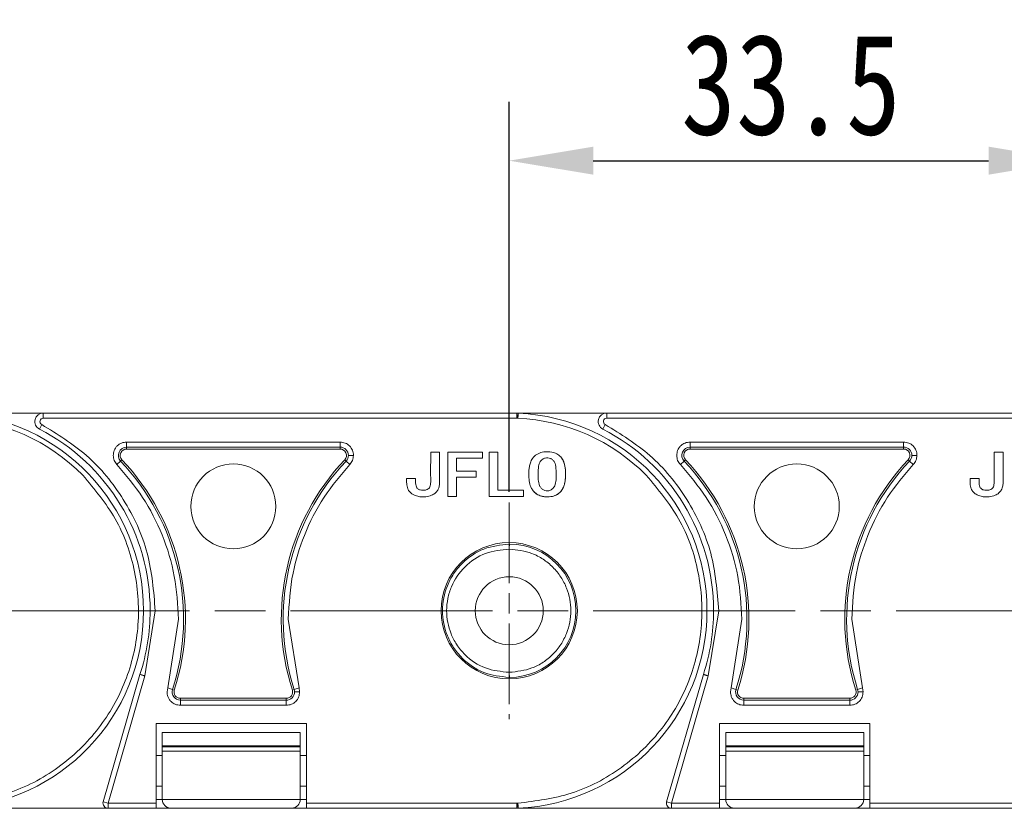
# Model space of a CAD drawing. Header units: millimetres. Extents: x 2934 to 3561, y -490 to -50.
# Tile 7 of 29: x 3169 to 3228, y -220 to -173. Entities that reach past the tile are written whole.
import ezdxf

# ---------------------------------------------------------------- set-up
doc = ezdxf.new("R2010")
doc.units = ezdxf.units.MM
doc.linetypes.add('ACAD_ISO08W100', pattern=[36, 24, -3, 6, -3])
doc.linetypes.add('CENTER', pattern=[0.6, 0.375, -0.075, 0.075, -0.075])
doc.layers.add('中心线', color=1, linetype='CENTER', lineweight=25)
doc.styles.get("Standard").update_dxf_attribs({"font": '仿宋_GB2312.ttf', "width": 0.8})
doc.dimstyles.new('副本 ISO-25.1', dxfattribs={"dimtxt": 6, "dimasz": 5, "dimexe": 3.5, "dimexo": 0.625, "dimgap": 1.5, "dimtad": 1, "dimdsep": 46, "dimtxsty": 'Standard', "dimcen": 2.5, "dimadec": 0, "dimazin": 0, "dimtfac": 1, "dimtmove": 0, "dimatfit": 3, "dimfxl": 0, "dimarcsym": 0})

# ---------------------------------------------------------------- blocks, each defined once
blk = doc.blocks.new('*D357')
at = {"color": 0, "lineweight": -2}
for p, q in [((3198.198, -201.47), (3198.198, -178.274)), ((3231.698, -201.47), (3231.698, -178.274)), ((3203.198, -181.774), (3226.698, -181.774))]:
    blk.add_line(p, q, dxfattribs=at)
at = {"color": 0, "lineweight": 9}
for points in [[(3203.198, -180.94), (3203.198, -182.607), (3198.198, -181.774)], [(3226.698, -180.94), (3226.698, -182.607), (3231.698, -181.774)]]:
    blk.add_solid(points, dxfattribs=at)
at = {"layer": 'Defpoints', "color": 0, "lineweight": 9}
for p in [(3231.698, -181.774), (3198.198, -202.095), (3231.698, -202.095)]:
    blk.add_point(p, dxfattribs=at)
at = {"color": 0, "lineweight": 9, "insert": (3214.948, -177.274), "char_height": 6, "attachment_point": 5}
blk.add_mtext('33.5', dxfattribs=at)

msp = doc.modelspace()

# ---------------------------------------------------------------- linework, layer by layer
at = {"color": 7, "linetype": 'Continuous', "lineweight": 15}
for p, q in [((3170.495, -196.787), (3165.137, -196.787)), ((3170.495, -196.787), (3170.495, -197.09)), ((3198.637, -196.787), (3170.495, -196.787)), ((3170.495, -197.09), (3198.642, -197.09)), ((3203.995, -196.787), (3198.637, -196.787)), ((3198.642, -196.808), (3198.637, -196.787)), ((3198.642, -197.09), (3198.642, -196.808)), ((3198.642, -197.09), (3198.716, -197.09)), ((3198.654, -196.787), (3198.73, -196.79)), ((3203.995, -196.787), (3203.995, -197.09)), ((3232.137, -196.787), (3203.995, -196.787)), ((3203.995, -197.09), (3232.142, -197.09)), ((3170.265, -197.735), (3170.404, -197.466)), ((3203.765, -197.735), (3203.904, -197.466)), ((3175.448, -198.508), (3188.144, -198.508)), ((3175.448, -198.508), (3175.448, -198.81)), ((3175.448, -198.81), (3188.144, -198.81)), ((3175.448, -198.81), (3175.448, -198.922)), ((3175.448, -198.922), (3188.144, -198.922)), ((3188.144, -198.508), (3188.144, -198.81)), ((3188.144, -198.922), (3188.144, -198.81)), ((3208.948, -198.508), (3221.644, -198.508)), ((3208.948, -198.508), (3208.948, -198.81)), ((3208.948, -198.81), (3221.644, -198.81)), ((3208.948, -198.81), (3208.948, -198.922)), ((3208.948, -198.922), (3221.644, -198.922)), ((3221.644, -198.508), (3221.644, -198.81)), ((3221.644, -198.922), (3221.644, -198.81)), ((3175.173, -199.56), (3175.091, -199.637)), ((3188.5, -199.637), (3188.419, -199.56)), ((3194.061, -199.11), (3193.53, -199.11)), ((3194.539, -199.11), (3194.539, -201.737)), ((3196.613, -199.11), (3194.539, -199.11)), ((3196.613, -199.471), (3195.071, -199.471)), ((3195.071, -199.471), (3195.071, -200.228)), ((3196.613, -199.11), (3196.613, -199.471)), ((3196.997, -199.11), (3196.997, -201.737)), ((3197.529, -199.11), (3196.997, -199.11)), ((3197.529, -201.376), (3197.529, -199.11)), ((3208.673, -199.56), (3208.591, -199.637)), ((3222, -199.637), (3221.919, -199.56)), ((3227.561, -199.11), (3227.03, -199.11)), ((3174.872, -199.845), (3175.091, -199.637)), ((3188.72, -199.845), (3188.5, -199.637)), ((3208.372, -199.845), (3208.591, -199.637)), ((3222.22, -199.845), (3222, -199.637)), ((3192.632, -200.676), (3192.1, -200.676)), ((3195.071, -200.228), (3196.237, -200.228)), ((3195.071, -201.737), (3195.071, -200.589)), ((3195.071, -200.589), (3196.237, -200.589)), ((3196.237, -200.228), (3196.237, -200.589)), ((3226.132, -200.676), (3225.6, -200.676)), ((3194.539, -201.737), (3195.071, -201.737)), ((3196.997, -201.737), (3199.052, -201.737)), ((3199.052, -201.376), (3197.529, -201.376)), ((3199.052, -201.737), (3199.052, -201.376)), ((3198.23, -204.57), (3198.198, -204.57)), ((3198.198, -204.873), (3198.198, -206.516)), ((3177.153, -208.536), (3176.534, -212.414)), ((3210.653, -208.536), (3210.034, -212.414)), ((3177.892, -213.126), (3178.531, -209.039)), ((3185.06, -209.039), (3185.7, -213.126)), ((3211.392, -213.126), (3212.031, -209.039)), ((3218.56, -209.039), (3219.2, -213.126)), ((3198.198, -210.557), (3198.198, -212.2)), ((3176.244, -212.324), (3174.058, -219.899)), ((3176.534, -212.414), (3174.349, -219.983)), ((3209.744, -212.324), (3207.558, -219.899)), ((3210.034, -212.414), (3207.849, -219.983)), ((3198.198, -212.503), (3198.23, -212.503)), ((3177.854, -213.368), (3177.892, -213.126)), ((3177.892, -213.126), (3178.18, -213.218)), ((3178.18, -213.218), (3178.287, -213.252)), ((3185.305, -213.252), (3185.411, -213.218)), ((3185.411, -213.218), (3185.7, -213.126)), ((3185.7, -213.126), (3185.738, -213.368)), ((3211.354, -213.368), (3211.392, -213.126)), ((3211.392, -213.126), (3211.68, -213.218)), ((3211.68, -213.218), (3211.787, -213.252)), ((3218.805, -213.252), (3218.911, -213.218)), ((3218.911, -213.218), (3219.2, -213.126)), ((3219.2, -213.126), (3219.238, -213.368)), ((3178.647, -213.746), (3178.647, -213.858)), ((3184.945, -213.746), (3178.647, -213.746)), ((3184.945, -213.858), (3178.647, -213.858)), ((3178.647, -214.161), (3178.647, -213.858)), ((3184.945, -214.161), (3178.647, -214.161)), ((3184.945, -213.858), (3184.945, -213.746)), ((3184.945, -214.161), (3184.945, -213.858)), ((3212.147, -213.746), (3212.147, -213.858)), ((3218.445, -213.746), (3212.147, -213.746)), ((3218.445, -213.858), (3212.147, -213.858)), ((3212.147, -214.161), (3212.147, -213.858)), ((3218.445, -214.161), (3212.147, -214.161)), ((3218.445, -213.858), (3218.445, -213.746)), ((3218.445, -214.161), (3218.445, -213.858)), ((3177.2, -219.983), (3177.2, -215.235)), ((3177.2, -215.235), (3186.141, -215.235)), ((3186.141, -215.235), (3186.141, -219.983)), ((3210.7, -219.983), (3210.7, -215.235)), ((3210.7, -215.235), (3219.641, -215.235)), ((3219.641, -215.235), (3219.641, -219.983)), ((3185.771, -215.769), (3177.571, -215.769)), ((3177.571, -215.769), (3177.571, -216.568)), ((3185.771, -216.568), (3185.771, -215.769)), ((3219.271, -215.769), (3211.071, -215.769)), ((3211.071, -215.769), (3211.071, -216.568)), ((3219.271, -216.568), (3219.271, -215.769)), ((3177.571, -216.568), (3185.771, -216.568)), ((3177.571, -216.63), (3177.571, -216.568)), ((3185.771, -216.568), (3185.771, -216.63)), ((3211.071, -216.568), (3219.271, -216.568)), ((3211.071, -216.63), (3211.071, -216.568)), ((3219.271, -216.568), (3219.271, -216.63)), ((3177.571, -217.154), (3177.2, -217.154)), ((3185.771, -216.63), (3177.571, -216.63)), ((3177.571, -216.88), (3177.571, -216.63)), ((3177.571, -216.88), (3185.771, -216.88)), ((3177.571, -219.769), (3177.571, -216.88)), ((3185.771, -216.88), (3185.771, -216.63)), ((3185.771, -216.88), (3185.771, -219.769)), ((3186.141, -217.154), (3185.771, -217.154)), ((3211.071, -217.154), (3210.7, -217.154)), ((3219.271, -216.63), (3211.071, -216.63)), ((3211.071, -216.88), (3211.071, -216.63)), ((3211.071, -216.88), (3219.271, -216.88)), ((3211.071, -219.769), (3211.071, -216.88)), ((3219.271, -216.88), (3219.271, -216.63)), ((3219.271, -216.88), (3219.271, -219.769)), ((3219.641, -217.154), (3219.271, -217.154)), ((3177.2, -218.973), (3177.571, -218.973)), ((3185.771, -218.973), (3186.141, -218.973)), ((3210.7, -218.973), (3211.071, -218.973)), ((3219.271, -218.973), (3219.641, -218.973)), ((3174.058, -219.899), (3174.349, -219.983)), ((3174.349, -219.983), (3177.2, -219.983)), ((3174.349, -219.983), (3174.349, -220.286)), ((3177.571, -219.769), (3177.2, -219.769)), ((3177.2, -220.286), (3177.2, -219.983)), ((3185.771, -219.769), (3177.571, -219.769)), ((3186.141, -219.769), (3185.771, -219.769)), ((3186.141, -219.983), (3198.642, -219.983)), ((3186.141, -219.983), (3186.141, -220.286)), ((3198.642, -219.983), (3198.716, -219.983)), ((3198.642, -219.983), (3198.642, -220.265)), ((3207.558, -219.899), (3207.849, -219.983)), ((3207.849, -219.983), (3210.7, -219.983)), ((3207.849, -219.983), (3207.849, -220.286)), ((3211.071, -219.769), (3210.7, -219.769)), ((3210.7, -220.286), (3210.7, -219.983)), ((3219.271, -219.769), (3211.071, -219.769)), ((3219.641, -219.769), (3219.271, -219.769)), ((3219.641, -219.983), (3232.142, -219.983)), ((3219.641, -219.983), (3219.641, -220.286)), ((3165.145, -220.286), (3174.349, -220.286)), ((3174.349, -220.286), (3177.2, -220.286)), ((3177.2, -220.269), (3178.071, -220.269)), ((3178.071, -220.269), (3185.271, -220.269)), ((3185.271, -220.269), (3186.141, -220.269)), ((3186.141, -220.286), (3198.645, -220.286)), ((3198.73, -220.283), (3198.645, -220.286)), ((3198.645, -220.286), (3207.849, -220.286)), ((3207.849, -220.286), (3210.7, -220.286)), ((3210.7, -220.269), (3211.571, -220.269)), ((3211.571, -220.269), (3218.771, -220.269)), ((3218.771, -220.269), (3219.641, -220.269)), ((3219.641, -220.286), (3232.145, -220.286))]:
    msp.add_line(p, q, dxfattribs=at)
for centre, radius in [((3181.796, -202.331), 2.526), ((3215.296, -202.331), 2.526), ((3198.198, -208.536), 4.05)]:
    msp.add_circle(centre, radius, dxfattribs=at)
for centre, radius, start, end in [((3164.698, -208.536), 11.458, 44.65735, 87.40885), ((3164.698, -208.536), 11.758, 272.59128, 87.40872), ((3170.495, -197.289), 0.502, 90, 242.73396), ((3170.495, -197.289), 0.199, 90, 242.73396), ((3198.681, -196.814), 0.039, 138.95346, 171.9603), ((3198.198, -208.536), 11.458, 44.65735, 87.40885), ((3198.198, -208.536), 11.758, 272.59128, 87.40872), ((3203.995, -197.289), 0.502, 90, 242.73396), ((3203.995, -197.289), 0.199, 90, 242.73396), ((3164.698, -208.536), 12.152, 0, 62.73396), ((3198.198, -208.536), 12.152, 0, 62.73396), ((3175.448, -199.3), 0.49, 90, 223.40902), ((3175.448, -199.3), 0.378, 90, 223.40902), ((3188.144, -199.3), 0.49, 359.99995, 90), ((3188.144, -199.3), 0.378, 316.59098, 90), ((3208.948, -199.3), 0.49, 90, 223.40902), ((3208.948, -199.3), 0.378, 90, 223.40902), ((3221.644, -199.3), 0.49, 359.99995, 90), ((3221.644, -199.3), 0.378, 316.59098, 90), ((3165.152, -209.039), 13.794, 342.21702, 43.40902), ((3198.44, -209.039), 13.794, 136.59098, 197.78298), ((3188.144, -199.3), 0.49, 316.59098, 359.99995), ((3198.652, -209.039), 13.794, 342.21702, 43.40902), ((3231.94, -209.039), 13.794, 136.59098, 197.78298), ((3221.644, -199.3), 0.49, 316.59098, 359.99995), ((3165.152, -209.039), 13.682, 342.21702, 43.40902), ((3198.44, -209.039), 13.682, 136.59098, 197.78298), ((3198.652, -209.039), 13.682, 342.21702, 43.40902), ((3231.94, -209.039), 13.682, 136.59098, 197.78298), ((3198.198, -208.536), 3.967, 270.45642, 89.54358), ((3198.198, -208.536), 2.021, 90, 270), ((3198.198, -208.536), 2.021, 270, 90), ((3164.698, -208.536), 12.152, 341.83764, 0), ((3198.198, -208.536), 12.152, 341.83764, 0), ((3178.647, -213.368), 0.49, 162.21702, 270), ((3178.647, -213.368), 0.378, 162.21702, 270), ((3184.945, -213.368), 0.378, 270, 17.78298), ((3184.945, -213.368), 0.49, 270, 359.99999), ((3184.945, -213.368), 0.49, 359.99999, 17.78298), ((3212.147, -213.368), 0.49, 162.21702, 270), ((3212.147, -213.368), 0.378, 162.21702, 270), ((3218.445, -213.368), 0.378, 270, 17.78298), ((3218.445, -213.368), 0.49, 270, 359.99999), ((3218.445, -213.368), 0.49, 359.99999, 17.78298), ((3174.349, -219.983), 0.303, 163.89727, 270), ((3178.071, -219.769), 0.5, 180, 270), ((3185.271, -219.769), 0.5, 270, 360), ((3207.849, -219.983), 0.303, 163.89727, 270), ((3211.571, -219.769), 0.5, 180, 270), ((3218.771, -219.769), 0.5, 270, 360)]:
    msp.add_arc(centre, radius, start, end, dxfattribs=at)
for points, knots in [([(3198.716, -197.09), (3198.709, -197.061), (3198.694, -197.001), (3198.672, -196.92), (3198.653, -196.85), (3198.646, -196.822), (3198.642, -196.808)], [0, 0, 0, 0, 0.244694, 0.499967, 0.74569, 1, 1, 1, 1]), ([(3198.716, -197.09), (3198.718, -197.052), (3198.721, -196.994), (3198.724, -196.925), (3198.726, -196.877), (3198.728, -196.838), (3198.73, -196.801), (3198.73, -196.794), (3198.73, -196.79)], [0, 0, 0, 0, 0.239412, 0.368304, 0.499941, 0.631586, 0.760503, 1, 1, 1, 1]), ([(3170.404, -197.466), (3171.328, -198.034), (3173.227, -199.201), (3175.389, -201.873), (3176.874, -205.058), (3177.06, -207.383), (3177.153, -208.536)], [0, 0, 0, 0, 0.237855, 0.488911, 0.746343, 1, 1, 1, 1]), ([(3203.904, -197.466), (3204.828, -198.034), (3206.727, -199.201), (3208.889, -201.873), (3210.374, -205.058), (3210.56, -207.383), (3210.653, -208.536)], [0, 0, 0, 0, 0.237855, 0.488911, 0.746343, 1, 1, 1, 1]), ([(3174.655, -199.3), (3174.665, -199.201), (3174.682, -199.047), (3174.78, -198.862), (3174.883, -198.736), (3175.009, -198.633), (3175.194, -198.535), (3175.348, -198.518), (3175.448, -198.508)], [0, 0, 0, 0, 0.239443, 0.369505, 0.5, 0.630063, 0.760557, 1, 1, 1, 1]), ([(3188.144, -198.508), (3188.248, -198.519), (3188.456, -198.543), (3188.721, -198.726), (3188.866, -198.947), (3188.929, -199.146), (3188.935, -199.249), (3188.937, -199.3)], [0, 0, 0, 0, 0.2490071, 0.5005195, 0.7501587, 0.8759204, 1, 1, 1, 1]), ([(3208.155, -199.3), (3208.165, -199.201), (3208.182, -199.047), (3208.28, -198.862), (3208.383, -198.736), (3208.509, -198.633), (3208.694, -198.535), (3208.848, -198.518), (3208.948, -198.508)], [0, 0, 0, 0, 0.239443, 0.369505, 0.5, 0.630063, 0.760557, 1, 1, 1, 1]), ([(3221.644, -198.508), (3221.748, -198.519), (3221.956, -198.543), (3222.221, -198.726), (3222.366, -198.947), (3222.429, -199.146), (3222.435, -199.249), (3222.437, -199.3)], [0, 0, 0, 0, 0.249007, 0.500519, 0.750159, 0.87592, 1, 1, 1, 1]), ([(3188.937, -199.3), (3188.896, -199.3), (3188.809, -199.3), (3188.709, -199.3), (3188.649, -199.3), (3188.639, -199.3), (3188.634, -199.3)], [0, 0, 0, 0, 0.270872, 0.562222, 0.789066, 1, 1, 1, 1]), ([(3188.937, -199.3), (3188.927, -199.402), (3188.908, -199.605), (3188.782, -199.765), (3188.72, -199.845)], [0, 0, 0, 0, 0.502524, 1, 1, 1, 1]), ([(3192.1, -200.676), (3192.098, -200.777), (3192.093, -200.98), (3192.143, -201.257), (3192.272, -201.476), (3192.479, -201.639), (3192.802, -201.766), (3193.199, -201.781), (3193.56, -201.702), (3193.808, -201.554), (3193.97, -201.353), (3194.046, -201.12), (3194.065, -200.88), (3194.059, -200.58), (3194.063, -199.99), (3194.062, -199.475), (3194.061, -199.11)], [0, 0, 0, 0, 0.060966, 0.122555, 0.166943, 0.211374, 0.27887, 0.373201, 0.446631, 0.499185, 0.54401, 0.599254, 0.643956, 0.689261, 0.779896, 1, 1, 1, 1]), ([(3193.53, -199.11), (3193.53, -199.211), (3193.53, -199.717), (3193.519, -200.334), (3193.537, -200.901), (3193.509, -201.102), (3193.462, -201.219), (3193.379, -201.303), (3193.245, -201.364), (3193.079, -201.383), (3192.897, -201.366), (3192.805, -201.306), (3192.759, -201.276)], [0, 0, 0, 0, 0.10516, 0.525798, 0.642954, 0.69438, 0.736747, 0.770674, 0.814759, 0.886948, 0.943322, 1, 1, 1, 1]), ([(3201.262, -199.392), (3201.186, -199.323), (3201.033, -199.186), (3200.676, -199.076), (3200.289, -199.068), (3199.903, -199.179), (3199.626, -199.388), (3199.473, -199.656), (3199.4, -199.916), (3199.361, -200.203), (3199.355, -200.537), (3199.392, -200.908), (3199.485, -201.229), (3199.608, -201.388), (3199.654, -201.448)], [0, 0, 0, 0, 0.077118, 0.154064, 0.277592, 0.365915, 0.454804, 0.533143, 0.595307, 0.659002, 0.75277, 0.848192, 0.942337, 1, 1, 1, 1]), ([(3199.654, -201.448), (3199.731, -201.518), (3199.885, -201.656), (3200.24, -201.77), (3200.62, -201.78), (3200.998, -201.676), (3201.268, -201.474), (3201.423, -201.216), (3201.499, -200.962), (3201.544, -200.675), (3201.554, -200.334), (3201.521, -199.953), (3201.434, -199.622), (3201.31, -199.457), (3201.262, -199.392)], [0, 0, 0, 0, 0.077726, 0.155352, 0.276594, 0.36227, 0.448522, 0.525591, 0.586453, 0.64883, 0.745829, 0.844558, 0.939133, 1, 1, 1, 1]), ([(3201.262, -199.392), (3201.316, -199.466), (3201.458, -199.661), (3201.57, -200.228), (3201.565, -200.824), (3201.368, -201.341), (3201.147, -201.581), (3200.835, -201.738), (3200.458, -201.785), (3200.073, -201.735), (3199.801, -201.594), (3199.69, -201.484), (3199.654, -201.448)], [0, 0, 0, 0, 0.068925, 0.181835, 0.429589, 0.512717, 0.596699, 0.671038, 0.773392, 0.880953, 0.962175, 1, 1, 1, 1]), ([(3200.838, -201.218), (3200.861, -201.183), (3200.95, -201.046), (3201.002, -200.637), (3201.003, -200.172), (3200.94, -199.753), (3200.801, -199.571), (3200.664, -199.475), (3200.503, -199.433), (3200.336, -199.448), (3200.189, -199.513), (3200.113, -199.587), (3200.077, -199.622)], [0, 0, 0, 0, 0.049968, 0.193018, 0.475404, 0.617015, 0.680621, 0.743737, 0.81298, 0.874323, 0.941059, 1, 1, 1, 1]), ([(3222.437, -199.3), (3222.396, -199.3), (3222.309, -199.3), (3222.209, -199.3), (3222.149, -199.3), (3222.139, -199.3), (3222.134, -199.3)], [0, 0, 0, 0, 0.270872, 0.562222, 0.789066, 1, 1, 1, 1]), ([(3222.437, -199.3), (3222.427, -199.402), (3222.408, -199.605), (3222.282, -199.765), (3222.22, -199.845)], [0, 0, 0, 0, 0.502524, 1, 1, 1, 1]), ([(3225.6, -200.676), (3225.598, -200.777), (3225.593, -200.98), (3225.643, -201.257), (3225.772, -201.476), (3225.979, -201.639), (3226.302, -201.766), (3226.699, -201.781), (3227.06, -201.702), (3227.308, -201.554), (3227.47, -201.353), (3227.546, -201.12), (3227.565, -200.88), (3227.559, -200.58), (3227.563, -199.99), (3227.562, -199.475), (3227.561, -199.11)], [0, 0, 0, 0, 0.060966, 0.122555, 0.166943, 0.211374, 0.27887, 0.373201, 0.446631, 0.499185, 0.54401, 0.599254, 0.643956, 0.689261, 0.779896, 1, 1, 1, 1]), ([(3227.03, -199.11), (3227.03, -199.211), (3227.03, -199.717), (3227.019, -200.334), (3227.037, -200.901), (3227.009, -201.102), (3226.962, -201.219), (3226.879, -201.303), (3226.745, -201.364), (3226.579, -201.383), (3226.397, -201.366), (3226.305, -201.306), (3226.259, -201.276)], [0, 0, 0, 0, 0.10516, 0.525798, 0.642954, 0.69438, 0.736747, 0.770674, 0.814759, 0.886948, 0.943322, 1, 1, 1, 1]), ([(3178.531, -209.039), (3178.484, -208.185), (3178.39, -206.474), (3177.631, -204.021), (3176.491, -201.751), (3175.409, -200.477), (3174.872, -199.845)], [0, 0, 0, 0, 0.252852, 0.506156, 0.754853, 1, 1, 1, 1]), ([(3188.72, -199.845), (3188.185, -200.475), (3187.096, -201.755), (3185.987, -203.97), (3185.214, -206.418), (3185.114, -208.12), (3185.06, -209.039)], [0, 0, 0, 0, 0.244254, 0.496621, 0.728157, 1, 1, 1, 1]), ([(3200.077, -199.622), (3200.054, -199.654), (3199.97, -199.772), (3199.905, -200.165), (3199.903, -200.625), (3199.963, -201.051), (3200.094, -201.251), (3200.229, -201.355), (3200.384, -201.409), (3200.546, -201.409), (3200.71, -201.35), (3200.793, -201.264), (3200.838, -201.218)], [0, 0, 0, 0, 0.047136, 0.170596, 0.457333, 0.600622, 0.668644, 0.736207, 0.798456, 0.860666, 0.924302, 1, 1, 1, 1]), ([(3212.031, -209.039), (3211.984, -208.185), (3211.89, -206.474), (3211.131, -204.021), (3209.991, -201.751), (3208.909, -200.477), (3208.372, -199.845)], [0, 0, 0, 0, 0.252852, 0.506156, 0.754853, 1, 1, 1, 1]), ([(3222.22, -199.845), (3221.685, -200.475), (3220.596, -201.755), (3219.487, -203.97), (3218.714, -206.418), (3218.614, -208.12), (3218.56, -209.039)], [0, 0, 0, 0, 0.244254, 0.496621, 0.728157, 1, 1, 1, 1]), ([(3165.216, -219.983), (3166.288, -219.846), (3168.478, -219.566), (3171.466, -217.976), (3173.883, -215.654), (3175.51, -212.768), (3176.274, -209.545), (3176.076, -206.199), (3174.961, -203.004), (3173.543, -201.311), (3172.849, -200.483)], [0, 0, 0, 0, 0.122369, 0.25, 0.377631, 0.5, 0.622369, 0.75, 0.877631, 1, 1, 1, 1]), ([(3192.759, -201.276), (3192.74, -201.258), (3192.694, -201.215), (3192.641, -201.094), (3192.628, -200.907), (3192.63, -200.759), (3192.632, -200.676)], [0, 0, 0, 0, 0.120772, 0.299416, 0.603738, 1, 1, 1, 1]), ([(3198.716, -219.983), (3199.788, -219.846), (3201.978, -219.566), (3204.966, -217.976), (3207.383, -215.654), (3209.01, -212.768), (3209.774, -209.545), (3209.576, -206.199), (3208.461, -203.004), (3207.043, -201.311), (3206.349, -200.483)], [0, 0, 0, 0, 0.122369, 0.25, 0.377631, 0.5, 0.622369, 0.75, 0.877631, 1, 1, 1, 1]), ([(3226.259, -201.276), (3226.24, -201.258), (3226.194, -201.215), (3226.141, -201.094), (3226.128, -200.907), (3226.13, -200.759), (3226.132, -200.676)], [0, 0, 0, 0, 0.120772, 0.299416, 0.603738, 1, 1, 1, 1]), ([(3198.198, -212.503), (3197.683, -212.445), (3196.653, -212.329), (3195.541, -211.56), (3194.871, -210.745), (3194.383, -209.819), (3194.132, -208.535), (3194.384, -207.252), (3194.872, -206.326), (3195.542, -205.512), (3196.655, -204.744), (3197.684, -204.628), (3198.198, -204.57)], [0, 0, 0, 0, 0.124895, 0.249768, 0.315264, 0.378872, 0.500087, 0.621291, 0.684901, 0.750407, 0.875279, 1, 1, 1, 1]), ([(3198.198, -212.2), (3197.717, -212.152), (3196.751, -212.057), (3195.692, -211.339), (3195.064, -210.573), (3194.615, -209.711), (3194.429, -208.754), (3194.527, -207.801), (3194.813, -206.876), (3195.508, -205.857), (3196.745, -205.017), (3197.717, -204.921), (3198.198, -204.873)], [0, 0, 0, 0, 0.125188, 0.250856, 0.319613, 0.380838, 0.50002, 0.563142, 0.625674, 0.747351, 0.875025, 1, 1, 1, 1]), ([(3198.23, -204.57), (3198.228, -204.571), (3198.224, -204.573), (3198.217, -204.597), (3198.211, -204.637), (3198.204, -204.693), (3198.2, -204.77), (3198.199, -204.838), (3198.198, -204.873)], [0, 0, 0, 0, 0.117799, 0.292406, 0.452272, 0.572429, 0.783057, 1, 1, 1, 1]), ([(3198.198, -204.873), (3198.661, -204.922), (3199.371, -204.998), (3200.226, -205.457), (3200.811, -205.931), (3201.286, -206.518), (3201.727, -207.37), (3201.95, -208.536), (3201.727, -209.703), (3201.286, -210.555), (3200.811, -211.142), (3200.226, -211.616), (3199.371, -212.075), (3198.661, -212.151), (3198.198, -212.2)], [0, 0, 0, 0, 0.120094, 0.184653, 0.250509, 0.316292, 0.380636, 0.5, 0.619364, 0.683708, 0.749491, 0.815347, 0.879906, 1, 1, 1, 1]), ([(3177.153, -208.536), (3177.11, -208.536), (3177.021, -208.536), (3176.919, -208.536), (3176.86, -208.536), (3176.853, -208.536), (3176.85, -208.536)], [0, 0, 0, 0, 0.270259, 0.562427, 0.789735, 1, 1, 1, 1]), ([(3210.653, -208.536), (3210.61, -208.536), (3210.521, -208.536), (3210.419, -208.536), (3210.36, -208.536), (3210.353, -208.536), (3210.35, -208.536)], [0, 0, 0, 0, 0.270259, 0.562427, 0.789735, 1, 1, 1, 1]), ([(3176.244, -212.324), (3176.247, -212.325), (3176.253, -212.327), (3176.296, -212.34), (3176.349, -212.357), (3176.402, -212.373), (3176.465, -212.392), (3176.511, -212.406), (3176.534, -212.414)], [0, 0, 0, 0, 0.197231, 0.429158, 0.558746, 0.697086, 0.844173, 1, 1, 1, 1]), ([(3198.198, -212.2), (3198.199, -212.233), (3198.2, -212.287), (3198.204, -212.359), (3198.208, -212.411), (3198.213, -212.454), (3198.219, -212.486), (3198.225, -212.501), (3198.229, -212.503), (3198.23, -212.503)], [0, 0, 0, 0, 0.204049, 0.340626, 0.499474, 0.615725, 0.75984, 0.920238, 1, 1, 1, 1]), ([(3209.744, -212.324), (3209.747, -212.325), (3209.753, -212.327), (3209.796, -212.34), (3209.849, -212.357), (3209.902, -212.373), (3209.965, -212.392), (3210.011, -212.406), (3210.034, -212.414)], [0, 0, 0, 0, 0.197231, 0.429158, 0.558746, 0.697086, 0.844173, 1, 1, 1, 1]), ([(3178.647, -214.161), (3178.543, -214.149), (3178.341, -214.126), (3178.117, -213.974), (3177.978, -213.806), (3177.879, -213.614), (3177.863, -213.461), (3177.854, -213.368)], [0, 0, 0, 0, 0.249471, 0.485923, 0.631324, 0.776361, 1, 1, 1, 1]), ([(3185.738, -213.368), (3185.726, -213.472), (3185.702, -213.68), (3185.518, -213.942), (3185.256, -214.125), (3185.048, -214.149), (3184.945, -214.161)], [0, 0, 0, 0, 0.250177, 0.500521, 0.750628, 1, 1, 1, 1]), ([(3185.738, -213.368), (3185.696, -213.368), (3185.61, -213.368), (3185.51, -213.368), (3185.449, -213.368), (3185.44, -213.368), (3185.435, -213.368)], [0, 0, 0, 0, 0.270897, 0.562244, 0.789076, 1, 1, 1, 1]), ([(3212.147, -214.161), (3212.043, -214.149), (3211.841, -214.126), (3211.617, -213.974), (3211.478, -213.806), (3211.379, -213.614), (3211.363, -213.461), (3211.354, -213.368)], [0, 0, 0, 0, 0.249471, 0.485923, 0.631324, 0.776361, 1, 1, 1, 1]), ([(3219.238, -213.368), (3219.226, -213.472), (3219.202, -213.68), (3219.018, -213.942), (3218.756, -214.125), (3218.548, -214.149), (3218.445, -214.161)], [0, 0, 0, 0, 0.250177, 0.500521, 0.750628, 1, 1, 1, 1]), ([(3219.238, -213.368), (3219.196, -213.368), (3219.11, -213.368), (3219.01, -213.368), (3218.949, -213.368), (3218.94, -213.368), (3218.935, -213.368)], [0, 0, 0, 0, 0.270897, 0.562244, 0.789076, 1, 1, 1, 1]), ([(3198.642, -220.265), (3198.645, -220.254), (3198.65, -220.236), (3198.663, -220.188), (3198.678, -220.129), (3198.698, -220.055), (3198.71, -220.007), (3198.716, -219.983)], [0, 0, 0, 0, 0.200957, 0.349358, 0.590717, 0.801155, 1, 1, 1, 1]), ([(3198.645, -220.286), (3198.646, -220.286), (3198.648, -220.284), (3198.645, -220.272), (3198.642, -220.265)], [0, 0, 0, 0, 0.417545, 1, 1, 1, 1])]:
    msp.add_open_spline(points, degree=3, knots=knots, dxfattribs=at)
for points in [[(3174.872, -199.845), (3174.809, -199.765), (3174.685, -199.604), (3174.665, -199.402), (3174.655, -199.3)], [(3208.372, -199.845), (3208.309, -199.765), (3208.185, -199.604), (3208.165, -199.402), (3208.155, -199.3)], [(3198.716, -219.983), (3198.718, -220.022), (3198.722, -220.101), (3198.726, -220.2), (3198.729, -220.269), (3198.73, -220.278), (3198.73, -220.283)]]:
    msp.add_open_spline(points, degree=3, dxfattribs=at)
at = {"layer": '中心线', "linetype": 'ACAD_ISO08W100', "lineweight": 13, "ltscale": 0.2}
msp.add_line((3198.198, -202.095), (3198.198, -214.978), dxfattribs=at)
at = {"layer": '中心线', "linetype": 'ACAD_ISO08W100', "lineweight": 13, "ltscale": 0.5}
msp.add_line((3131.198, -208.536), (3272.219, -208.536), dxfattribs=at)

# ---------------------------------------------------------------- dimensions: what is measured, and where the dimension line sits
at = {"color": 5, "lineweight": 9}
dim = msp.add_linear_dim(base=(3231.698, -181.774), p1=(3198.198, -202.095), p2=(3231.698, -202.095), dimstyle='副本 ISO-25.1', dxfattribs=at)
dim.commit()
dim.dimension.update_dxf_attribs({"geometry": '*D357', "text_midpoint": (3214.948, -177.274)})

doc.saveas('drawing.dxf')
